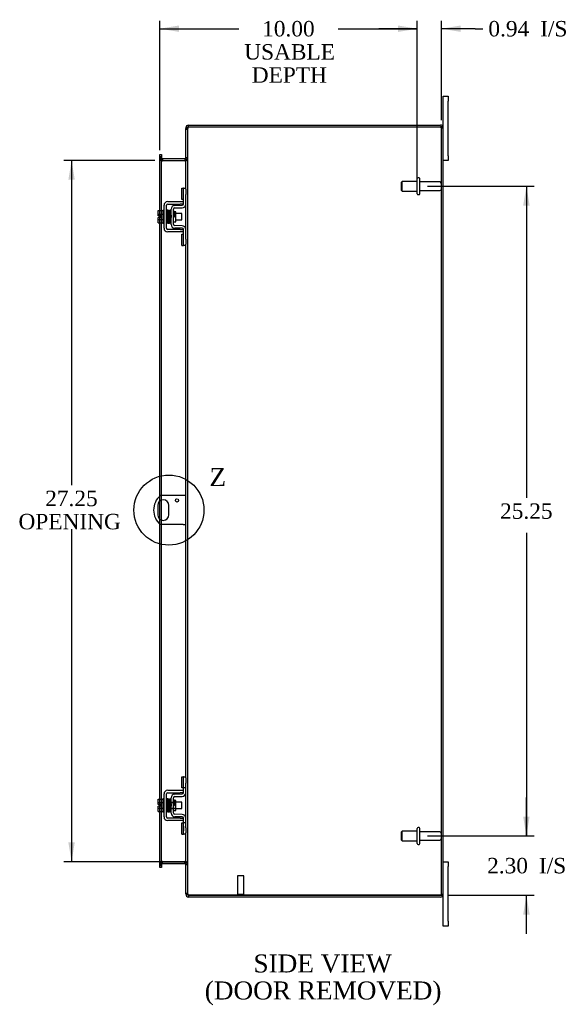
# Model space of a CAD drawing. Header units: inches. Extents: x 9 to 148, y 2 to 98.
# Tile 5 of 8: x 78 to 99, y 27 to 66. Entities that reach past the tile are written whole.
import ezdxf
from ezdxf.enums import TextEntityAlignment as Align
from ezdxf.lldxf.tags import DXFTag

# ---------------------------------------------------------------- set-up
doc = ezdxf.new("R2010")
doc.units = ezdxf.units.IN
doc.header["$MEASUREMENT"] = 0
doc.layers.get('0').update_dxf_attribs({"linetype": 'CONTINUOUS'})
for name, color, linetype in [('COM40153-1', 7, 'CONTINUOUS'), ('COM42667', 7, 'CONTINUOUS'), ('COM42780', 7, 'CONTINUOUS'), ('COM48482', 7, 'CONTINUOUS'), ('DEFAULT', 7, 'CONTINUOUS'), ('FET07710', 7, 'CONTINUOUS'), ('SCC19011', 7, 'CONTINUOUS'), ('SPR20265', 7, 'CONTINUOUS'), ('STD21878', 7, 'CONTINUOUS'), ('STD26094', 7, 'CONTINUOUS'), ('WAF25035', 7, 'CONTINUOUS')]:
    doc.layers.add(name, color=color, linetype=linetype)
doc.styles.add('SEACAD_TIMES_NEW_ROMAN', font='times.ttf')
tags = doc.linetypes.add('CENTER2', pattern=[1.125, 0.75, -0.125, 0.125, -0.125]).pattern_tags.tags
tags[10:11] = [DXFTag(74, 4), DXFTag(75, 0), DXFTag(340, '0'), DXFTag(46, 0.0), DXFTag(50, 0.0), DXFTag(44, 0.0), DXFTag(45, 0.0)]
tags[8:9] = [DXFTag(74, 4), DXFTag(75, 0), DXFTag(340, '0'), DXFTag(46, 0.0), DXFTag(50, 0.0), DXFTag(44, 0.0), DXFTag(45, 0.0)]
tags[6:7] = [DXFTag(74, 4), DXFTag(75, 0), DXFTag(340, '0'), DXFTag(46, 0.0), DXFTag(50, 0.0), DXFTag(44, 0.0), DXFTag(45, 0.0)]
tags[4:5] = [DXFTag(74, 4), DXFTag(75, 0), DXFTag(340, '0'), DXFTag(46, 0.0), DXFTag(50, 0.0), DXFTag(44, 0.0), DXFTag(45, 0.0)]

# ---------------------------------------------------------------- blocks, each defined once
blk = doc.blocks.new('GDIMGGROUP9')
at = {"layer": 'DEFAULT', "linetype": 'Continuous'}
for points in [[(97.605, 34.75), (97.355, 34.75), (97.48, 34)], [(97.605, 30.947), (97.48, 31.697), (97.355, 30.947)]]:
    blk.add_hatch(color=136, dxfattribs=at).paths.add_polyline_path(points)
at = {"layer": 'DEFAULT', "color": 136, "linetype": 'Continuous'}
for p, q in [((97.48, 34), (97.48, 35.5)), ((93.643, 34), (97.78, 34)), ((94.444, 31.697), (97.78, 31.697)), ((97.48, 30.197), (97.48, 31.697))]:
    blk.add_line(p, q, dxfattribs=at)
at = {"layer": 'DEFAULT', "color": 136, "linetype": 'Continuous', "style": 'SEACAD_TIMES_NEW_ROMAN'}
for s, p in [('2.30', (95.955, 33.148)), ('I/S', (97.968, 33.148))]:
    blk.add_text(s, height=0.6, dxfattribs=at).set_placement(p, align=Align.TOP_LEFT)
blk = doc.blocks.new('GDIMGGROUP10')
at = {"layer": 'DEFAULT', "linetype": 'Continuous'}
for points in [[(97.605, 58.5), (97.48, 59.25), (97.355, 58.5)], [(97.605, 34.75), (97.355, 34.75), (97.48, 34)]]:
    blk.add_hatch(color=136, dxfattribs=at).paths.add_polyline_path(points)
at = {"layer": 'DEFAULT', "color": 136, "linetype": 'Continuous'}
for p, q in [((93.643, 59.25), (97.78, 59.25)), ((97.48, 59.25), (97.48, 47.135)), ((97.48, 45.786), (97.48, 34)), ((93.643, 34), (97.78, 34))]:
    blk.add_line(p, q, dxfattribs=at)
at = {"layer": 'DEFAULT', "color": 136, "linetype": 'Continuous', "style": 'SEACAD_TIMES_NEW_ROMAN'}
blk.add_text('25.25', height=0.6, dxfattribs=at).set_placement((96.457, 46.925), align=Align.TOP_LEFT)
blk = doc.blocks.new('GDIMGGROUP19')
at = {"layer": 'DEFAULT', "linetype": 'Continuous'}
for points in [[(79.69, 59.5), (79.94, 59.5), (79.815, 60.25)], [(79.69, 33.75), (79.815, 33), (79.94, 33.75)]]:
    blk.add_hatch(color=136, dxfattribs=at).paths.add_polyline_path(points)
at = {"layer": 'DEFAULT', "color": 136, "linetype": 'Continuous'}
for p, q in [((83.047, 60.25), (79.515, 60.25)), ((79.815, 60.25), (79.815, 47.628)), ((79.815, 45.918), (79.815, 33)), ((83.481, 33), (79.515, 33))]:
    blk.add_line(p, q, dxfattribs=at)
at = {"layer": 'DEFAULT', "color": 136, "linetype": 'Continuous', "style": 'SEACAD_TIMES_NEW_ROMAN'}
for s, p in [('27.25', (78.791, 47.418)), ('OPENING ', (77.753, 46.518))]:
    blk.add_text(s, height=0.6, dxfattribs=at).set_placement(p, align=Align.TOP_LEFT)
blk = doc.blocks.new('GDIMGGROUP23')
at = {"layer": 'DEFAULT', "linetype": 'Continuous'}
for points in [[(83.989, 65.497), (83.239, 65.372), (83.989, 65.247)], [(92.493, 65.497), (92.493, 65.247), (93.243, 65.372)]]:
    blk.add_hatch(color=136, dxfattribs=at).paths.add_polyline_path(points)
at = {"layer": 'DEFAULT', "color": 136, "linetype": 'Continuous'}
for p, q in [((83.239, 60.651), (83.239, 65.672)), ((93.243, 59.55), (93.243, 65.672)), ((83.239, 65.372), (86.311, 65.372)), ((90.171, 65.372), (93.243, 65.372))]:
    blk.add_line(p, q, dxfattribs=at)
at = {"layer": 'DEFAULT', "color": 136, "linetype": 'Continuous', "style": 'SEACAD_TIMES_NEW_ROMAN'}
for s, p in [('10.00', (87.217, 65.672)), ('USABLE', (86.521, 64.772)), ('DEPTH', (86.812, 63.872))]:
    blk.add_text(s, height=0.6, dxfattribs=at).set_placement(p, align=Align.TOP_LEFT)
blk = doc.blocks.new('GDIMGGROUP25')
at = {"layer": 'DEFAULT', "linetype": 'Continuous'}
for points in [[(92.493, 65.497), (92.493, 65.247), (93.243, 65.372)], [(94.93, 65.497), (94.18, 65.372), (94.93, 65.247)]]:
    blk.add_hatch(color=136, dxfattribs=at).paths.add_polyline_path(points)
at = {"layer": 'DEFAULT', "color": 136, "linetype": 'Continuous'}
for p, q in [((93.243, 59.55), (93.243, 65.672)), ((94.18, 61.817), (94.18, 65.672)), ((93.243, 65.372), (91.743, 65.372)), ((95.493, 65.372), (94.18, 65.372)), ((95.493, 65.372), (95.793, 65.372))]:
    blk.add_line(p, q, dxfattribs=at)
at = {"layer": 'DEFAULT', "color": 136, "linetype": 'Continuous', "style": 'SEACAD_TIMES_NEW_ROMAN'}
for s, p in [('0.94', (96.003, 65.672)), ('I/S', (98.016, 65.672))]:
    blk.add_text(s, height=0.6, dxfattribs=at).set_placement(p, align=Align.TOP_LEFT)
blk = doc.blocks.new('SE1')
at = {"color": 136, "linetype": 'Continuous', "style": 'SEACAD_TIMES_NEW_ROMAN'}
blk.add_text('Z', height=0.7, dxfattribs=at).set_placement((85.17, 48.299), align=Align.TOP_LEFT)
blk = doc.blocks.new('SE')
at = {"layer": 'DEFAULT', "color": 7, "linetype": 'CENTER2'}
blk.add_circle((83.596, 46.665), 1.361, dxfattribs=at)
at = {"layer": 'DEFAULT'}
blk.add_blockref('SE1', (0, 0), dxfattribs=at)

msp = doc.modelspace()

# ---------------------------------------------------------------- linework, layer by layer
at = {"layer": 'COM40153-1', "color": 7}
for p, q in [((84.144, 47.227), (83.256, 47.227)), ((84.252, 47.227), (84.144, 47.227)), ((83.159, 46.846), (83.159, 46.483)), ((83.596, 46.483), (83.596, 46.846)), ((84.144, 46.102), (83.256, 46.102)), ((84.144, 46.102), (84.252, 46.102))]:
    msp.add_line(p, q, dxfattribs=at)
msp.add_circle((83.908, 47.04), 0.0625, dxfattribs=at)
for centre, radius, start, end in [((83.752, 46.665), 0.75, 131.4096, 228.5904), ((83.377, 46.846), 0.218, 0, 180), ((83.377, 46.483), 0.218, 180, 0)]:
    msp.add_arc(centre, radius, start, end, dxfattribs=at)
at = {"layer": 'COM42667', "color": 7}
for p, q in [((83.549, 58.651), (84.032, 58.651)), ((83.549, 58.556), (84.032, 58.556)), ((84.032, 58.651), (84.157, 58.651)), ((84.157, 58.556), (84.032, 58.556)), ((83.406, 57.617), (83.406, 58.508)), ((83.501, 57.617), (83.501, 58.508)), ((84.032, 57.569), (83.549, 57.569)), ((84.032, 57.474), (83.549, 57.474)), ((84.032, 57.569), (84.157, 57.569)), ((84.157, 57.474), (84.032, 57.474)), ((83.406, 34.741), (83.406, 35.632)), ((83.501, 34.741), (83.501, 35.632)), ((83.549, 35.775), (84.032, 35.775)), ((83.549, 35.68), (84.032, 35.68)), ((84.032, 35.775), (84.157, 35.775)), ((84.157, 35.68), (84.032, 35.68)), ((84.032, 34.693), (83.549, 34.693)), ((84.032, 34.598), (83.549, 34.598)), ((84.032, 34.693), (84.157, 34.693)), ((84.157, 34.598), (84.032, 34.598))]:
    msp.add_line(p, q, dxfattribs=at)
for centre, radius, start, end in [((83.549, 58.508), 0.143, 90, 180), ((83.549, 58.508), 0.048, 90, 180), ((83.549, 57.617), 0.143, 180, 270), ((83.549, 57.617), 0.048, 180, 270), ((83.549, 35.632), 0.143, 90, 180), ((83.549, 35.632), 0.048, 90, 180), ((83.549, 34.741), 0.143, 180, 270), ((83.549, 34.741), 0.048, 180, 270)]:
    msp.add_arc(centre, radius, start, end, dxfattribs=at)
at = {"layer": 'COM42780', "color": 7}
for p, q in [((84.093, 58.741), (84.093, 59.178)), ((84.093, 59.178), (84.143, 59.178)), ((84.157, 59.178), (84.143, 59.178)), ((84.157, 58.928), (84.157, 59.178)), ((84.157, 59.178), (84.252, 59.178)), ((84.157, 58.556), (84.157, 58.928)), ((84.252, 59.131), (84.252, 58.928)), ((84.252, 58.556), (84.252, 58.928)), ((84.143, 58.741), (84.093, 58.741)), ((84.143, 58.741), (84.157, 58.741)), ((83.68, 57.766), (83.68, 58.36)), ((83.775, 57.766), (83.775, 58.36)), ((83.87, 58.258), (83.804, 58.258)), ((83.82, 58.503), (84.11, 58.508)), ((83.822, 58.408), (84.111, 58.413)), ((83.87, 57.868), (83.87, 58.258)), ((83.775, 57.868), (83.87, 57.868)), ((84.11, 57.618), (83.82, 57.623)), ((84.111, 57.713), (83.822, 57.718)), ((84.157, 57.197), (84.157, 57.57)), ((84.252, 57.197), (84.252, 57.57)), ((84.093, 56.947), (84.093, 57.384)), ((84.093, 57.384), (84.143, 57.384)), ((84.157, 57.384), (84.143, 57.384)), ((84.157, 56.947), (84.157, 57.197)), ((84.252, 57.197), (84.252, 56.994)), ((84.093, 56.947), (84.143, 56.947)), ((84.143, 56.947), (84.157, 56.947)), ((84.252, 56.947), (84.157, 56.947)), ((84.093, 35.865), (84.093, 36.302)), ((84.093, 36.302), (84.143, 36.302)), ((84.157, 36.302), (84.143, 36.302)), ((84.157, 36.052), (84.157, 36.302)), ((84.157, 36.302), (84.252, 36.302)), ((84.157, 35.68), (84.157, 36.052)), ((84.16, 35.865), (84.16, 36.302)), ((84.252, 36.255), (84.252, 36.052)), ((84.252, 35.68), (84.252, 36.052)), ((83.82, 35.627), (84.11, 35.632)), ((84.143, 35.865), (84.093, 35.865)), ((84.143, 35.865), (84.157, 35.865)), ((84.252, 35.865), (84.157, 35.865)), ((83.68, 34.89), (83.68, 35.484)), ((83.68, 35.312), (83.87, 35.312)), ((83.87, 35.293), (83.68, 35.293)), ((83.775, 34.89), (83.775, 35.484)), ((83.804, 35.382), (83.775, 35.382)), ((83.87, 35.382), (83.804, 35.382)), ((83.822, 35.532), (84.111, 35.537)), ((83.87, 34.992), (83.87, 35.382)), ((83.68, 35.08), (83.87, 35.08)), ((83.68, 35.062), (83.87, 35.062)), ((83.775, 34.992), (83.87, 34.992)), ((84.111, 34.837), (83.822, 34.842)), ((84.11, 34.742), (83.82, 34.747)), ((84.093, 34.071), (84.093, 34.508)), ((84.093, 34.508), (84.143, 34.508)), ((84.157, 34.508), (84.143, 34.508)), ((84.157, 34.321), (84.157, 34.694)), ((84.252, 34.508), (84.157, 34.508)), ((84.16, 34.071), (84.16, 34.508)), ((84.252, 34.321), (84.252, 34.694)), ((84.093, 34.071), (84.143, 34.071)), ((84.143, 34.071), (84.157, 34.071)), ((84.158, 34.377), (84.157, 34.377)), ((84.158, 34.346), (84.157, 34.346)), ((84.157, 34.071), (84.157, 34.321)), ((84.158, 34.267), (84.157, 34.267)), ((84.158, 34.261), (84.157, 34.261)), ((84.158, 34.237), (84.157, 34.237)), ((84.158, 34.203), (84.157, 34.203)), ((84.252, 34.071), (84.157, 34.071)), ((84.158, 34.377), (84.158, 34.261)), ((84.158, 34.261), (84.158, 34.237)), ((84.158, 34.237), (84.158, 34.203)), ((84.252, 34.321), (84.252, 34.118))]:
    msp.add_line(p, q, dxfattribs=at)
for centre, radius, start, end in [((84.109, 58.556), 0.048, 271, 0), ((84.109, 58.556), 0.143, 271, 0), ((83.823, 58.36), 0.143, 91, 180), ((83.823, 58.36), 0.048, 91, 180), ((83.823, 57.766), 0.143, 180, 269), ((83.823, 57.766), 0.048, 180, 269), ((84.109, 57.57), 0.048, 0, 89), ((84.109, 57.57), 0.143, 0, 89), ((83.823, 35.484), 0.143, 91, 180), ((84.109, 35.68), 0.048, 271, 0), ((84.109, 35.68), 0.143, 271, 0), ((83.823, 35.484), 0.048, 91, 180), ((83.823, 34.89), 0.143, 180, 269), ((83.823, 34.89), 0.048, 180, 269), ((84.109, 34.694), 0.143, 0, 89), ((84.109, 34.694), 0.048, 0, 89)]:
    msp.add_arc(centre, radius, start, end, dxfattribs=at)
at = {"layer": 'COM48482', "color": 7}
for p, q in [((84.36, 61.553), (84.36, 61.625)), ((84.36, 61.625), (94.144, 61.625)), ((84.276, 61.517), (84.252, 61.517)), ((84.252, 61.517), (84.252, 61.492)), ((84.252, 61.492), (84.252, 61.491)), ((84.252, 61.492), (84.324, 61.492)), ((84.324, 61.491), (84.252, 61.491)), ((84.252, 59.131), (84.252, 61.491)), ((84.252, 61.474), (84.324, 61.474)), ((84.324, 61.517), (84.276, 61.517)), ((84.324, 61.517), (84.324, 61.492)), ((84.324, 61.492), (84.324, 61.491)), ((84.324, 31.758), (84.324, 61.491)), ((84.36, 61.553), (94.144, 61.553)), ((94.144, 61.552), (84.36, 61.552)), ((94.246, 61.553), (94.144, 61.553)), ((94.144, 61.552), (94.246, 61.552)), ((94.18, 31.733), (94.18, 61.517)), ((94.18, 61.517), (94.252, 61.517)), ((94.252, 31.733), (94.252, 61.517)), ((83.239, 60.48), (83.311, 60.48)), ((83.239, 60.403), (83.239, 60.48)), ((83.311, 60.48), (83.311, 60.403)), ((83.239, 60.403), (83.239, 60.396)), ((83.239, 60.351), (83.239, 60.396)), ((83.311, 60.396), (83.239, 60.396)), ((83.239, 60.358), (83.311, 60.358)), ((83.239, 58.304), (83.239, 60.351)), ((83.239, 60.34), (83.311, 60.34)), ((83.311, 60.403), (83.311, 60.396)), ((83.311, 60.396), (83.311, 60.351)), ((83.311, 58.304), (83.311, 60.351)), ((83.347, 60.322), (83.347, 60.25)), ((83.347, 60.322), (84.216, 60.322)), ((83.347, 60.25), (84.216, 60.25)), ((84.216, 60.236), (83.347, 60.236)), ((84.216, 60.322), (84.216, 60.25)), ((84.324, 60.358), (84.252, 60.358)), ((84.324, 60.34), (84.252, 60.34)), ((84.252, 57.57), (84.252, 58.556)), ((83.239, 58.097), (83.239, 58.304)), ((83.311, 57.822), (83.311, 58.304)), ((83.239, 58.029), (83.239, 58.097)), ((83.239, 57.822), (83.239, 58.029)), ((83.239, 47.212), (83.239, 57.822)), ((83.311, 47.227), (83.311, 57.822)), ((84.252, 36.255), (84.252, 56.994)), ((83.239, 47.015), (83.239, 47.212)), ((83.311, 47.054), (83.311, 47.227)), ((83.239, 46.314), (83.239, 47.015)), ((83.311, 46.275), (83.311, 47.054)), ((83.239, 46.117), (83.239, 46.314)), ((83.239, 35.428), (83.239, 46.117)), ((83.311, 46.102), (83.311, 46.275)), ((83.311, 35.428), (83.311, 46.102)), ((84.252, 34.694), (84.252, 35.68)), ((83.239, 35.221), (83.239, 35.428)), ((83.239, 35.153), (83.239, 35.221)), ((83.311, 34.946), (83.311, 35.428)), ((83.239, 34.946), (83.239, 35.153)), ((83.239, 32.898), (83.239, 34.946)), ((83.311, 32.898), (83.311, 34.946)), ((84.252, 31.758), (84.252, 34.118)), ((83.239, 32.91), (83.311, 32.91)), ((83.347, 33.013), (84.216, 33.013)), ((83.347, 32.928), (83.347, 33)), ((83.347, 33), (84.216, 33)), ((83.347, 32.928), (84.216, 32.928)), ((84.216, 32.928), (84.216, 33)), ((84.324, 32.91), (84.252, 32.91)), ((83.239, 32.853), (83.239, 32.898)), ((83.311, 32.892), (83.239, 32.892)), ((83.239, 32.846), (83.239, 32.853)), ((83.239, 32.853), (83.311, 32.853)), ((83.239, 32.77), (83.239, 32.846)), ((83.311, 32.77), (83.239, 32.77)), ((83.311, 32.898), (83.311, 32.853)), ((83.311, 32.846), (83.311, 32.853)), ((83.311, 32.846), (83.311, 32.77)), ((84.252, 32.892), (84.324, 32.892)), ((84.252, 31.775), (84.324, 31.775)), ((84.252, 31.758), (84.252, 31.757)), ((84.324, 31.758), (84.252, 31.758)), ((84.252, 31.757), (84.324, 31.757)), ((84.252, 31.757), (84.252, 31.733)), ((84.276, 31.733), (84.252, 31.733)), ((84.324, 31.733), (84.276, 31.733)), ((84.324, 31.758), (84.324, 31.757)), ((84.324, 31.757), (84.324, 31.733)), ((84.36, 31.697), (94.144, 31.697)), ((94.144, 31.697), (84.36, 31.697)), ((84.36, 31.697), (84.36, 31.625)), ((94.144, 31.625), (84.36, 31.625)), ((94.144, 31.697), (94.246, 31.697)), ((94.246, 31.697), (94.144, 31.697)), ((94.18, 31.733), (94.252, 31.733))]:
    msp.add_line(p, q, dxfattribs=at)
for centre, radius, start, end in [((84.36, 61.517), 0.108, 90, 180), ((94.144, 61.517), 0.108, 19.4712, 90), ((84.36, 61.517), 0.036, 128.7236, 180), ((84.36, 61.517), 0.036, 90, 128.7236), ((94.144, 61.517), 0.036, 0, 90), ((94.144, 61.517), 0.108, 0, 19.4712), ((83.347, 60.358), 0.108, 180, 259.6031), ((83.345, 60.342), 0.106, 181.2987, 271.2013), ((83.347, 60.358), 0.036, 180, 270), ((83.347, 60.358), 0.108, 259.6031, 270), ((84.216, 60.358), 0.036, 270, 0), ((84.218, 60.342), 0.106, 268.8065, 358.6935), ((84.216, 60.358), 0.108, 270, 280.3994), ((84.216, 60.358), 0.108, 280.3994, 360), ((83.345, 32.907), 0.106, 88.8065, 178.6935), ((83.347, 32.892), 0.108, 100.3965, 180), ((83.347, 32.892), 0.036, 90, 180), ((83.347, 32.892), 0.108, 90, 100.3965), ((84.218, 32.907), 0.106, 1.2987, 91.2013), ((84.216, 32.892), 0.108, 79.6015, 90), ((84.216, 32.892), 0.036, 0, 90), ((84.216, 32.892), 0.108, 0, 79.6015), ((84.36, 31.733), 0.108, 180, 270), ((84.36, 31.733), 0.036, 180, 231.2764), ((84.36, 31.733), 0.036, 231.2764, 270), ((94.144, 31.733), 0.036, 270, 360), ((94.144, 31.733), 0.108, 270, 340.5288), ((94.144, 31.733), 0.108, 340.5288, 0)]:
    msp.add_arc(centre, radius, start, end, dxfattribs=at)
for centre, major_axis, start_param, end_param in [((94.144, 61.517), (-0.036, 0), 3.141593, 4.712389), ((94.144, 61.517), (-0.108, 0), 3.141593, 3.48143), ((94.144, 31.733), (-0.036, 0), 1.570796, 3.141593), ((94.144, 31.733), (-0.108, 0), 2.801756, 3.141593)]:
    msp.add_ellipse(centre, major_axis=major_axis, ratio=0.997813, start_param=start_param, end_param=end_param, dxfattribs=at)
for points, knots in [([(84.36, 61.552), (84.346, 61.547), (84.332, 61.542), (84.306, 61.532), (84.294, 61.527), (84.274, 61.516), (84.266, 61.511), (84.255, 61.501), (84.252, 61.496), (84.252, 61.491)], [0, 0, 0, 0, 0.25, 0.25, 0.5, 0.5, 0.75, 0.75, 1, 1, 1, 1]), ([(84.36, 61.552), (84.355, 61.547), (84.351, 61.542), (84.342, 61.532), (84.338, 61.527), (84.331, 61.516), (84.329, 61.511), (84.325, 61.501), (84.324, 61.496), (84.324, 61.491)], [0, 0, 0, 0, 0.25, 0.25, 0.5, 0.5, 0.75, 0.75, 1, 1, 1, 1]), ([(83.311, 60.34), (83.311, 60.329), (83.312, 60.319), (83.314, 60.298), (83.315, 60.288), (83.319, 60.274), (83.321, 60.269), (83.324, 60.26), (83.326, 60.255), (83.331, 60.247), (83.333, 60.243), (83.338, 60.239), (83.34, 60.238), (83.343, 60.237), (83.345, 60.236), (83.347, 60.236)], [0, 0, 0, 0, 0.25, 0.25, 0.5, 0.5, 0.625, 0.625, 0.75, 0.75, 0.875, 0.875, 0.9375, 0.9375, 1, 1, 1, 1]), ([(84.216, 60.236), (84.218, 60.236), (84.22, 60.237), (84.223, 60.238), (84.225, 60.239), (84.23, 60.243), (84.232, 60.247), (84.237, 60.255), (84.239, 60.26), (84.242, 60.269), (84.244, 60.274), (84.247, 60.288), (84.249, 60.298), (84.251, 60.319), (84.252, 60.329), (84.252, 60.34)], [0, 0, 0, 0, 0.0625, 0.0625, 0.125, 0.125, 0.25, 0.25, 0.375, 0.375, 0.5, 0.5, 0.75, 0.75, 1, 1, 1, 1]), ([(83.347, 33.013), (83.345, 33.013), (83.343, 33.013), (83.34, 33.011), (83.338, 33.01), (83.333, 33.006), (83.331, 33.002), (83.326, 32.994), (83.324, 32.99), (83.321, 32.98), (83.319, 32.976), (83.315, 32.961), (83.314, 32.951), (83.312, 32.93), (83.311, 32.92), (83.311, 32.91)], [0, 0, 0, 0, 0.0625, 0.0625, 0.125, 0.125, 0.25, 0.25, 0.375, 0.375, 0.5, 0.5, 0.75, 0.75, 1, 1, 1, 1]), ([(84.252, 32.91), (84.252, 32.92), (84.251, 32.93), (84.249, 32.951), (84.247, 32.961), (84.244, 32.976), (84.242, 32.98), (84.239, 32.99), (84.237, 32.994), (84.232, 33.002), (84.23, 33.006), (84.225, 33.01), (84.223, 33.011), (84.22, 33.013), (84.218, 33.013), (84.216, 33.013)], [0, 0, 0, 0, 0.25, 0.25, 0.5, 0.5, 0.625, 0.625, 0.75, 0.75, 0.875, 0.875, 0.9375, 0.9375, 1, 1, 1, 1]), ([(84.252, 31.758), (84.252, 31.753), (84.255, 31.748), (84.266, 31.738), (84.274, 31.733), (84.294, 31.722), (84.306, 31.717), (84.332, 31.707), (84.346, 31.702), (84.36, 31.697)], [0, 0, 0, 0, 0.25, 0.25, 0.5, 0.5, 0.75, 0.75, 1, 1, 1, 1]), ([(84.324, 31.758), (84.324, 31.753), (84.325, 31.748), (84.329, 31.738), (84.331, 31.733), (84.338, 31.722), (84.342, 31.717), (84.351, 31.707), (84.355, 31.702), (84.36, 31.697)], [0, 0, 0, 0, 0.25, 0.25, 0.5, 0.5, 0.75, 0.75, 1, 1, 1, 1])]:
    msp.add_open_spline(points, degree=3, knots=knots, dxfattribs=at)
at = {"layer": 'FET07710', "color": 7}
for p, q in [((94.252, 62.562), (94.252, 62.75)), ((94.252, 62.75), (94.439, 62.75)), ((94.252, 61.517), (94.252, 62.562)), ((94.439, 62.75), (94.439, 62.562)), ((94.439, 60.437), (94.439, 62.562)), ((94.439, 60.25), (94.252, 60.25)), ((94.439, 60.437), (94.439, 60.25)), ((94.252, 33), (94.439, 33)), ((94.439, 33), (94.439, 32.812)), ((94.439, 30.687), (94.439, 32.812)), ((94.252, 30.687), (94.252, 31.733)), ((94.252, 30.5), (94.252, 30.687)), ((94.439, 30.687), (94.439, 30.5)), ((94.439, 30.5), (94.252, 30.5))]:
    msp.add_line(p, q, dxfattribs=at)
at = {"layer": 'SCC19011', "color": 7}
for p, q in [((83.18, 58.304), (83.361, 58.304)), ((83.18, 58.171), (83.18, 58.304)), ((83.18, 58.171), (83.361, 58.171)), ((83.18, 58.097), (83.18, 58.171)), ((83.525, 58.185), (83.501, 58.185)), ((83.574, 58.185), (83.56, 58.185)), ((83.624, 58.185), (83.61, 58.185)), ((83.674, 58.185), (83.659, 58.185)), ((84.093, 58.185), (83.87, 58.185)), ((84.093, 57.941), (84.093, 58.185)), ((83.275, 58.097), (83.18, 58.097)), ((83.18, 57.954), (83.18, 58.029)), ((83.275, 58.029), (83.18, 58.029)), ((83.18, 57.954), (83.361, 57.954)), ((83.18, 57.822), (83.18, 57.954)), ((83.18, 57.822), (83.361, 57.822)), ((83.275, 58.029), (83.275, 58.097)), ((83.501, 57.941), (83.533, 57.941)), ((83.568, 57.941), (83.583, 57.941)), ((83.618, 57.941), (83.634, 57.941)), ((83.669, 57.941), (83.68, 57.941)), ((83.87, 57.941), (84.093, 57.941)), ((83.18, 35.428), (83.361, 35.428)), ((83.18, 35.295), (83.18, 35.428)), ((83.18, 35.295), (83.361, 35.295)), ((83.18, 35.221), (83.18, 35.295)), ((83.275, 35.221), (83.18, 35.221)), ((83.275, 35.153), (83.275, 35.221)), ((83.525, 35.309), (83.501, 35.309)), ((83.574, 35.309), (83.56, 35.309)), ((83.624, 35.309), (83.61, 35.309)), ((83.674, 35.309), (83.659, 35.309)), ((84.093, 35.309), (83.87, 35.309)), ((84.093, 35.065), (84.093, 35.309)), ((83.18, 35.078), (83.18, 35.153)), ((83.275, 35.153), (83.18, 35.153)), ((83.18, 35.078), (83.361, 35.078)), ((83.18, 34.946), (83.18, 35.078)), ((83.18, 34.946), (83.361, 34.946)), ((83.501, 35.065), (83.533, 35.065)), ((83.568, 35.065), (83.583, 35.065)), ((83.618, 35.065), (83.634, 35.065)), ((83.669, 35.065), (83.68, 35.065)), ((83.87, 35.065), (84.093, 35.065))]:
    msp.add_line(p, q, dxfattribs=at)
at = {"layer": 'SPR20265', "color": 7}
for p, q in [((83.779, 58.063), (83.814, 58.063)), ((83.779, 35.187), (83.814, 35.187))]:
    msp.add_line(p, q, dxfattribs=at)
for centre, radius, start, end in [((88.483, 57.884), 4.985, 175.1825, 176.5376), ((83.634, 58.287), 0.0181, 0.2962, 180.6354), ((88.452, 57.885), 4.919, 179.5796, 179.9446), ((88.483, 35.008), 4.985, 175.1825, 176.5376), ((83.634, 35.411), 0.0181, 0.2962, 180.6354), ((88.452, 35.009), 4.919, 179.5796, 179.9446)]:
    msp.add_arc(centre, radius, start, end, dxfattribs=at)
for centre in [(83.515, 57.89), (83.515, 35.014)]:
    msp.add_ellipse(centre, major_axis=(-0.0175, 0), ratio=0.707107, start_param=0.666946, end_param=5.616239, dxfattribs=at)
for points, knots in [([(83.551, 58.303), (83.551, 58.304), (83.551, 58.306), (83.55, 58.308), (83.549, 58.311), (83.548, 58.314), (83.546, 58.316), (83.543, 58.318), (83.54, 58.32), (83.535, 58.321), (83.529, 58.32), (83.522, 58.316), (83.516, 58.308), (83.515, 58.302), (83.515, 58.298)], [0, 0, 0, 0, 0.03948, 0.078027, 0.11705, 0.157795, 0.20119, 0.247813, 0.297965, 0.351797, 0.472995, 0.624898, 0.803476, 1, 1, 1, 1]), ([(83.517, 58.3), (83.517, 58.3), (83.518, 58.298), (83.52, 58.28), (83.522, 58.245), (83.524, 58.204), (83.526, 58.162), (83.527, 58.124), (83.528, 58.091), (83.529, 58.064), (83.53, 58.038), (83.531, 58.008), (83.532, 57.973), (83.533, 57.933), (83.535, 57.893), (83.537, 57.856), (83.539, 57.829), (83.541, 57.825), (83.542, 57.824)], [0.0402294, 0.0402294, 0.0402294, 0.0402294, 0.0962651, 0.1836152, 0.2619538, 0.3312786, 0.3915016, 0.442594, 0.4845239, 0.5172899, 0.5463931, 0.5841023, 0.6308517, 0.6866387, 0.7514677, 0.8253147, 0.9081399, 0.9951321, 0.9951321, 0.9951321, 0.9951321]), ([(83.576, 57.828), (83.576, 57.829), (83.574, 57.832), (83.572, 57.858), (83.57, 57.894), (83.568, 57.934), (83.567, 57.973), (83.566, 58.008), (83.565, 58.038), (83.564, 58.064), (83.563, 58.092), (83.562, 58.124), (83.561, 58.163), (83.559, 58.205), (83.557, 58.247), (83.555, 58.283), (83.553, 58.304), (83.552, 58.306), (83.551, 58.306)], [0.007956, 0.007956, 0.007956, 0.007956, 0.0902869, 0.171964, 0.2449933, 0.3092617, 0.364675, 0.4111808, 0.4487353, 0.4777397, 0.5104186, 0.5522907, 0.6034131, 0.6638342, 0.7336337, 0.8128446, 0.9016052, 0.9648764, 0.9648764, 0.9648764, 0.9648764]), ([(83.566, 58.298), (83.565, 58.296), (83.564, 58.283), (83.561, 58.25), (83.56, 58.22), (83.559, 58.204), (83.559, 58.202)], [0.0981827, 0.0981827, 0.0981827, 0.0981827, 0.1867929, 0.2658332, 0.3354212, 0.34433, 0.34433, 0.34433, 0.34433]), ([(83.604, 58.287), (83.603, 58.293), (83.602, 58.3), (83.595, 58.309), (83.589, 58.312), (83.585, 58.312), (83.581, 58.312), (83.578, 58.311), (83.574, 58.309), (83.571, 58.306), (83.569, 58.303), (83.567, 58.299), (83.567, 58.296), (83.567, 58.295)], [0, 0, 0, 0, 0.337377, 0.476585, 0.593946, 0.643993, 0.690857, 0.738213, 0.787078, 0.837877, 0.890521, 0.944659, 1, 1, 1, 1]), ([(83.568, 58.29), (83.569, 58.283), (83.571, 58.269), (83.573, 58.22), (83.576, 58.155), (83.578, 58.077), (83.581, 57.995), (83.584, 57.921), (83.587, 57.861), (83.589, 57.845), (83.59, 57.836)], [0, 0, 0, 0, 0.114486, 0.231947, 0.352472, 0.475982, 0.602512, 0.732024, 0.864532, 1, 1, 1, 1]), ([(83.625, 57.838), (83.624, 57.845), (83.622, 57.857), (83.62, 57.904), (83.617, 57.968), (83.615, 58.046), (83.612, 58.127), (83.609, 58.203), (83.606, 58.265), (83.604, 58.283), (83.603, 58.292)], [0, 0, 0, 0, 0.112935, 0.229308, 0.349042, 0.472285, 0.598918, 0.729117, 0.862747, 1, 1, 1, 1]), ([(83.616, 58.29), (83.616, 58.287), (83.614, 58.283), (83.612, 58.254), (83.61, 58.224), (83.609, 58.204), (83.609, 58.198)], [0, 0, 0, 0, 0.0920689, 0.1750905, 0.2491163, 0.2787764, 0.2787764, 0.2787764, 0.2787764]), ([(83.617, 58.286), (83.617, 58.284), (83.619, 58.281), (83.621, 58.255), (83.623, 58.22), (83.625, 58.173), (83.627, 58.118), (83.629, 58.058), (83.631, 57.996), (83.634, 57.938), (83.636, 57.89), (83.638, 57.858), (83.64, 57.839), (83.642, 57.838), (83.642, 57.838)], [0.0030153, 0.0030153, 0.0030153, 0.0030153, 0.0911168, 0.1734244, 0.2469059, 0.3115047, 0.4137106, 0.4808253, 0.5545336, 0.6652124, 0.7347799, 0.8137322, 0.9021481, 0.9589659, 0.9589659, 0.9589659, 0.9589659]), ([(83.676, 57.846), (83.676, 57.845), (83.675, 57.846), (83.673, 57.862), (83.671, 57.893), (83.669, 57.939), (83.666, 57.996), (83.664, 58.058), (83.662, 58.118), (83.66, 58.173), (83.658, 58.221), (83.656, 58.256), (83.654, 58.284), (83.652, 58.288), (83.651, 58.29)], [0.04806, 0.04806, 0.04806, 0.04806, 0.0950174, 0.1815834, 0.2594443, 0.3284541, 0.4389593, 0.5129458, 0.5804713, 0.6835524, 0.7488804, 0.8233727, 0.9070568, 1, 1, 1, 1]), ([(83.68, 58.297), (83.678, 58.297), (83.674, 58.295), (83.665, 58.287), (83.665, 58.276), (83.662, 58.247), (83.66, 58.217), (83.659, 58.197), (83.659, 58.193)], [0.5123447, 0.5123447, 0.5123447, 0.5123447, 0.5177994, 0.525151, 0.5633792, 0.6073205, 0.6548363, 0.6646728, 0.6646728, 0.6646728, 0.6646728]), ([(83.67, 58.266), (83.67, 58.266), (83.67, 58.265), (83.67, 58.255), (83.672, 58.23), (83.674, 58.18), (83.677, 58.121), (83.679, 58.07), (83.68, 58.045), (83.68, 58.036)], [0.5349665, 0.5349665, 0.5349665, 0.5349665, 0.5439036, 0.5644155, 0.6082886, 0.6560238, 0.7153998, 0.7518561, 0.772357, 0.772357, 0.772357, 0.772357]), ([(83.802, 58.264), (83.801, 58.266), (83.801, 58.268), (83.8, 58.272), (83.797, 58.276), (83.794, 58.279), (83.791, 58.281), (83.786, 58.282), (83.781, 58.282), (83.777, 58.28), (83.775, 58.279)], [0, 0, 0, 0, 0.0589773, 0.1211115, 0.1849679, 0.2490189, 0.31194, 0.3728411, 0.4898099, 0.5959107, 0.5959107, 0.5959107, 0.5959107]), ([(83.814, 58.063), (83.813, 58.078), (83.812, 58.103), (83.811, 58.144), (83.809, 58.181), (83.807, 58.213), (83.806, 58.238), (83.804, 58.256), (83.802, 58.266), (83.802, 58.267), (83.801, 58.267)], [0, 0, 0, 0, 0.1236932, 0.2477957, 0.3722334, 0.4970307, 0.6222178, 0.7477992, 0.8737106, 0.9604174, 0.9604174, 0.9604174, 0.9604174]), ([(83.541, 57.826), (83.541, 57.824), (83.541, 57.822), (83.543, 57.818), (83.545, 57.814), (83.549, 57.81), (83.555, 57.808), (83.562, 57.808), (83.569, 57.811), (83.574, 57.815), (83.577, 57.821), (83.577, 57.825), (83.577, 57.827)], [0, 0, 0, 0, 0.065589, 0.134096, 0.204, 0.273642, 0.405923, 0.527776, 0.652215, 0.775569, 0.89228, 1, 1, 1, 1]), ([(83.577, 57.824), (83.577, 57.827), (83.579, 57.832), (83.581, 57.864), (83.583, 57.896), (83.584, 57.918), (83.584, 57.925)], [0, 0, 0, 0, 0.0928591, 0.1764944, 0.2509703, 0.283562, 0.283562, 0.283562, 0.283562]), ([(83.589, 57.84), (83.59, 57.835), (83.591, 57.828), (83.598, 57.82), (83.604, 57.817), (83.608, 57.816), (83.612, 57.817), (83.615, 57.818), (83.619, 57.82), (83.622, 57.822), (83.624, 57.826), (83.626, 57.83), (83.626, 57.833), (83.626, 57.834)], [0, 0, 0, 0, 0.324319, 0.462115, 0.581304, 0.633213, 0.682431, 0.732423, 0.783847, 0.836789, 0.89085, 0.94542, 1, 1, 1, 1]), ([(83.627, 57.832), (83.628, 57.835), (83.63, 57.848), (83.632, 57.881), (83.633, 57.911), (83.634, 57.928), (83.634, 57.93)], [0.0989373, 0.0989373, 0.0989373, 0.0989373, 0.1880575, 0.2674974, 0.3374282, 0.3488368, 0.3488368, 0.3488368, 0.3488368]), ([(83.642, 57.842), (83.642, 57.841), (83.642, 57.839), (83.642, 57.836), (83.643, 57.834), (83.645, 57.831), (83.647, 57.828), (83.65, 57.826), (83.653, 57.825), (83.658, 57.824), (83.664, 57.825), (83.671, 57.829), (83.677, 57.837), (83.678, 57.843), (83.678, 57.847)], [0, 0, 0, 0, 0.039675, 0.078069, 0.116606, 0.156607, 0.199119, 0.244855, 0.294249, 0.347558, 0.468612, 0.621309, 0.801496, 1, 1, 1, 1]), ([(83.775, 58.159), (83.775, 58.154), (83.776, 58.136), (83.777, 58.103), (83.778, 58.078), (83.779, 58.063)], [0.6947964, 0.6947964, 0.6947964, 0.6947964, 0.7496304, 0.874808, 1, 1, 1, 1]), ([(83.777, 57.855), (83.778, 57.858), (83.778, 57.862), (83.779, 57.867), (83.779, 57.867)], [0.54441451, 0.54441451, 0.54441451, 0.54441451, 0.56768827, 0.56919724, 0.56919724, 0.56919724, 0.56919724]), ([(83.551, 35.427), (83.551, 35.428), (83.551, 35.43), (83.55, 35.432), (83.549, 35.435), (83.548, 35.438), (83.546, 35.44), (83.543, 35.442), (83.54, 35.444), (83.535, 35.445), (83.529, 35.444), (83.522, 35.44), (83.516, 35.432), (83.515, 35.426), (83.515, 35.422)], [0, 0, 0, 0, 0.03948, 0.078027, 0.11705, 0.157795, 0.20119, 0.247813, 0.297965, 0.351797, 0.472995, 0.624898, 0.803476, 1, 1, 1, 1]), ([(83.517, 35.424), (83.517, 35.424), (83.518, 35.422), (83.52, 35.404), (83.522, 35.369), (83.524, 35.328), (83.526, 35.286), (83.527, 35.248), (83.528, 35.215), (83.529, 35.188), (83.53, 35.162), (83.531, 35.132), (83.532, 35.097), (83.533, 35.057), (83.535, 35.017), (83.537, 34.98), (83.539, 34.953), (83.541, 34.949), (83.542, 34.948)], [0.0402294, 0.0402294, 0.0402294, 0.0402294, 0.0962651, 0.1836152, 0.2619538, 0.3312786, 0.3915016, 0.442594, 0.4845239, 0.5172899, 0.5463931, 0.5841023, 0.6308517, 0.6866387, 0.7514677, 0.8253147, 0.9081399, 0.9951321, 0.9951321, 0.9951321, 0.9951321]), ([(83.576, 34.952), (83.576, 34.953), (83.574, 34.956), (83.572, 34.982), (83.57, 35.018), (83.568, 35.058), (83.567, 35.097), (83.566, 35.132), (83.565, 35.162), (83.564, 35.188), (83.563, 35.216), (83.562, 35.248), (83.561, 35.287), (83.559, 35.329), (83.557, 35.371), (83.555, 35.407), (83.553, 35.428), (83.552, 35.43), (83.551, 35.43)], [0.007956, 0.007956, 0.007956, 0.007956, 0.0902869, 0.171964, 0.2449933, 0.3092617, 0.364675, 0.4111808, 0.4487353, 0.4777397, 0.5104186, 0.5522907, 0.6034131, 0.6638342, 0.7336337, 0.8128446, 0.9016052, 0.9648764, 0.9648764, 0.9648764, 0.9648764]), ([(83.566, 35.422), (83.565, 35.42), (83.564, 35.407), (83.561, 35.374), (83.56, 35.344), (83.559, 35.328), (83.559, 35.326)], [0.0981827, 0.0981827, 0.0981827, 0.0981827, 0.1867929, 0.2658332, 0.3354212, 0.34433, 0.34433, 0.34433, 0.34433]), ([(83.604, 35.411), (83.603, 35.417), (83.602, 35.424), (83.595, 35.433), (83.589, 35.436), (83.585, 35.436), (83.581, 35.436), (83.578, 35.435), (83.574, 35.433), (83.571, 35.43), (83.569, 35.427), (83.567, 35.423), (83.567, 35.42), (83.567, 35.419)], [0, 0, 0, 0, 0.337377, 0.476585, 0.593946, 0.643993, 0.690857, 0.738213, 0.787078, 0.837877, 0.890521, 0.944659, 1, 1, 1, 1]), ([(83.568, 35.414), (83.569, 35.407), (83.571, 35.393), (83.573, 35.344), (83.576, 35.279), (83.578, 35.201), (83.581, 35.119), (83.584, 35.045), (83.587, 34.985), (83.589, 34.969), (83.59, 34.96)], [0, 0, 0, 0, 0.114486, 0.231947, 0.352472, 0.475982, 0.602512, 0.732024, 0.864532, 1, 1, 1, 1]), ([(83.625, 34.962), (83.624, 34.969), (83.622, 34.981), (83.62, 35.028), (83.617, 35.092), (83.615, 35.17), (83.612, 35.251), (83.609, 35.327), (83.606, 35.389), (83.604, 35.407), (83.603, 35.416)], [0, 0, 0, 0, 0.112935, 0.229308, 0.349042, 0.472285, 0.598918, 0.729117, 0.862747, 1, 1, 1, 1]), ([(83.616, 35.414), (83.616, 35.411), (83.614, 35.407), (83.612, 35.378), (83.61, 35.348), (83.609, 35.328), (83.609, 35.322)], [0, 0, 0, 0, 0.0920689, 0.1750905, 0.2491163, 0.2787764, 0.2787764, 0.2787764, 0.2787764]), ([(83.617, 35.41), (83.617, 35.408), (83.619, 35.405), (83.621, 35.379), (83.623, 35.344), (83.625, 35.297), (83.627, 35.242), (83.629, 35.182), (83.631, 35.12), (83.634, 35.062), (83.636, 35.014), (83.638, 34.982), (83.64, 34.963), (83.642, 34.962), (83.642, 34.962)], [0.0030153, 0.0030153, 0.0030153, 0.0030153, 0.0911168, 0.1734244, 0.2469059, 0.3115047, 0.4137106, 0.4808253, 0.5545336, 0.6652124, 0.7347799, 0.8137322, 0.9021481, 0.9589659, 0.9589659, 0.9589659, 0.9589659]), ([(83.676, 34.97), (83.676, 34.969), (83.675, 34.97), (83.673, 34.986), (83.671, 35.017), (83.669, 35.063), (83.666, 35.12), (83.664, 35.182), (83.662, 35.242), (83.66, 35.297), (83.658, 35.345), (83.656, 35.38), (83.654, 35.408), (83.652, 35.412), (83.651, 35.414)], [0.04806, 0.04806, 0.04806, 0.04806, 0.0950174, 0.1815834, 0.2594443, 0.3284541, 0.4389593, 0.5129458, 0.5804713, 0.6835524, 0.7488804, 0.8233727, 0.9070568, 1, 1, 1, 1]), ([(83.68, 35.421), (83.678, 35.421), (83.674, 35.419), (83.665, 35.411), (83.665, 35.4), (83.662, 35.371), (83.66, 35.341), (83.659, 35.321), (83.659, 35.317)], [0.5123447, 0.5123447, 0.5123447, 0.5123447, 0.5177994, 0.525151, 0.5633792, 0.6073205, 0.6548363, 0.6646728, 0.6646728, 0.6646728, 0.6646728]), ([(83.67, 35.39), (83.67, 35.39), (83.67, 35.389), (83.67, 35.379), (83.672, 35.354), (83.674, 35.304), (83.677, 35.245), (83.679, 35.194), (83.68, 35.169), (83.68, 35.16)], [0.5349665, 0.5349665, 0.5349665, 0.5349665, 0.5439036, 0.5644155, 0.6082886, 0.6560238, 0.7153998, 0.7518561, 0.772357, 0.772357, 0.772357, 0.772357]), ([(83.802, 35.388), (83.801, 35.39), (83.801, 35.392), (83.8, 35.396), (83.797, 35.4), (83.794, 35.403), (83.791, 35.405), (83.786, 35.406), (83.781, 35.406), (83.777, 35.404), (83.775, 35.403)], [0, 0, 0, 0, 0.0589773, 0.1211115, 0.1849679, 0.2490189, 0.31194, 0.3728411, 0.4898099, 0.5959107, 0.5959107, 0.5959107, 0.5959107]), ([(83.775, 35.283), (83.775, 35.278), (83.776, 35.26), (83.777, 35.227), (83.778, 35.202), (83.779, 35.187)], [0.6947964, 0.6947964, 0.6947964, 0.6947964, 0.7496304, 0.874808, 1, 1, 1, 1]), ([(83.814, 35.187), (83.813, 35.202), (83.812, 35.227), (83.811, 35.268), (83.809, 35.305), (83.807, 35.337), (83.806, 35.362), (83.804, 35.38), (83.802, 35.39), (83.802, 35.391), (83.801, 35.391)], [0, 0, 0, 0, 0.1236932, 0.2477957, 0.3722334, 0.4970307, 0.6222178, 0.7477992, 0.8737106, 0.9604174, 0.9604174, 0.9604174, 0.9604174]), ([(83.541, 34.95), (83.541, 34.948), (83.541, 34.946), (83.543, 34.942), (83.545, 34.938), (83.549, 34.934), (83.555, 34.932), (83.562, 34.932), (83.569, 34.935), (83.574, 34.939), (83.577, 34.945), (83.577, 34.949), (83.577, 34.951)], [0, 0, 0, 0, 0.065589, 0.134096, 0.204, 0.273642, 0.405923, 0.527776, 0.652215, 0.775569, 0.89228, 1, 1, 1, 1]), ([(83.577, 34.948), (83.577, 34.951), (83.579, 34.956), (83.581, 34.988), (83.583, 35.02), (83.584, 35.042), (83.584, 35.049)], [0, 0, 0, 0, 0.0928591, 0.1764944, 0.2509703, 0.283562, 0.283562, 0.283562, 0.283562]), ([(83.589, 34.964), (83.59, 34.959), (83.591, 34.952), (83.598, 34.944), (83.604, 34.941), (83.608, 34.94), (83.612, 34.941), (83.615, 34.942), (83.619, 34.944), (83.622, 34.946), (83.624, 34.95), (83.626, 34.954), (83.626, 34.957), (83.626, 34.958)], [0, 0, 0, 0, 0.324319, 0.462115, 0.581304, 0.633213, 0.682431, 0.732423, 0.783847, 0.836789, 0.89085, 0.94542, 1, 1, 1, 1]), ([(83.627, 34.956), (83.628, 34.959), (83.63, 34.972), (83.632, 35.005), (83.633, 35.035), (83.634, 35.052), (83.634, 35.054)], [0.0989373, 0.0989373, 0.0989373, 0.0989373, 0.1880575, 0.2674974, 0.3374282, 0.3488368, 0.3488368, 0.3488368, 0.3488368]), ([(83.642, 34.966), (83.642, 34.965), (83.642, 34.963), (83.642, 34.96), (83.643, 34.958), (83.645, 34.955), (83.647, 34.952), (83.65, 34.95), (83.653, 34.949), (83.658, 34.948), (83.664, 34.949), (83.671, 34.953), (83.677, 34.961), (83.678, 34.967), (83.678, 34.971)], [0, 0, 0, 0, 0.039675, 0.078069, 0.116606, 0.156607, 0.199119, 0.244855, 0.294249, 0.347558, 0.468612, 0.621309, 0.801496, 1, 1, 1, 1]), ([(83.777, 34.979), (83.778, 34.982), (83.778, 34.986), (83.779, 34.991), (83.779, 34.991)], [0.54441451, 0.54441451, 0.54441451, 0.54441451, 0.56768827, 0.56919724, 0.56919724, 0.56919724, 0.56919724])]:
    msp.add_open_spline(points, degree=3, knots=knots, dxfattribs=at)
for points in [[(83.678, 57.843), (83.679, 57.849), (83.679, 57.854), (83.68, 57.863)], [(83.678, 34.967), (83.679, 34.973), (83.679, 34.978), (83.68, 34.987)]]:
    msp.add_open_spline(points, degree=3, dxfattribs=at)
at = {"layer": 'STD21878', "color": 7}
for p, q in [((86.509, 32.447), (86.259, 32.447)), ((86.259, 32.447), (86.259, 31.728)), ((86.509, 31.728), (86.509, 32.447)), ((86.524, 31.728), (86.243, 31.728)), ((86.243, 31.728), (86.243, 31.697)), ((86.243, 31.697), (86.243, 31.697)), ((86.524, 31.697), (86.524, 31.728)), ((86.524, 31.697), (86.524, 31.697))]:
    msp.add_line(p, q, dxfattribs=at)
at = {"layer": 'STD26094', "color": 7}
for p, q in [((92.655, 59.437), (92.618, 59.4)), ((92.618, 59.4), (92.618, 59.1)), ((92.655, 59.062), (92.655, 59.437)), ((93.243, 59.437), (92.655, 59.437)), ((93.243, 58.955), (93.243, 59.545)), ((93.313, 59.575), (93.273, 59.575)), ((93.343, 58.955), (93.343, 59.545)), ((94.12, 59.415), (93.343, 59.415)), ((92.618, 59.1), (92.655, 59.062)), ((92.655, 59.062), (93.243, 59.062)), ((93.343, 59.085), (94.12, 59.085)), ((93.273, 58.925), (93.313, 58.925)), ((92.655, 34.187), (92.618, 34.15)), ((92.618, 34.15), (92.618, 33.85)), ((92.655, 33.812), (92.655, 34.187)), ((93.243, 34.187), (92.655, 34.187)), ((93.243, 33.705), (93.243, 34.295)), ((93.313, 34.325), (93.273, 34.325)), ((93.343, 33.705), (93.343, 34.295)), ((94.12, 34.165), (93.343, 34.165)), ((92.618, 33.85), (92.655, 33.812)), ((92.655, 33.812), (93.243, 33.812)), ((93.273, 33.675), (93.313, 33.675)), ((93.343, 33.835), (94.12, 33.835))]:
    msp.add_line(p, q, dxfattribs=at)
for centre, radius, start, end in [((93.273, 59.545), 0.03, 90, 180), ((93.313, 59.545), 0.03, 0, 90), ((94.12, 59.355), 0.06, 0, 90), ((93.273, 58.955), 0.03, 180, 270), ((93.313, 58.955), 0.03, 270, 0), ((94.12, 59.145), 0.06, 270, 0), ((93.273, 34.295), 0.03, 90, 180), ((93.313, 34.295), 0.03, 0, 90), ((94.12, 34.105), 0.06, 0, 90), ((93.273, 33.705), 0.03, 180, 270), ((93.313, 33.705), 0.03, 270, 0), ((94.12, 33.895), 0.06, 270, 0)]:
    msp.add_arc(centre, radius, start, end, dxfattribs=at)
at = {"layer": 'WAF25035', "color": 7}
for p, q in [((83.361, 58.313), (83.361, 57.813)), ((83.406, 58.313), (83.361, 58.313)), ((83.361, 57.813), (83.406, 57.813)), ((83.361, 35.437), (83.361, 34.937)), ((83.406, 35.437), (83.361, 35.437)), ((83.361, 34.937), (83.406, 34.937))]:
    msp.add_line(p, q, dxfattribs=at)

# ---------------------------------------------------------------- block references
at = {"layer": 'DEFAULT', "color": 7}
for name in ['GDIMGGROUP23', 'GDIMGGROUP25', 'GDIMGGROUP19', 'GDIMGGROUP10', 'SE', 'GDIMGGROUP9']:
    msp.add_blockref(name, (0, 0), dxfattribs=at)

# ---------------------------------------------------------------- texts
at = {"layer": 'DEFAULT', "color": 7, "style": 'SEACAD_TIMES_NEW_ROMAN'}
for s, p in [('SIDE VIEW', (86.879, 29.396)), ('(DOOR REMOVED)', (84.988, 28.346))]:
    msp.add_text(s, height=0.7, dxfattribs=at).set_placement(p, align=Align.TOP_LEFT)

doc.saveas('drawing.dxf')
